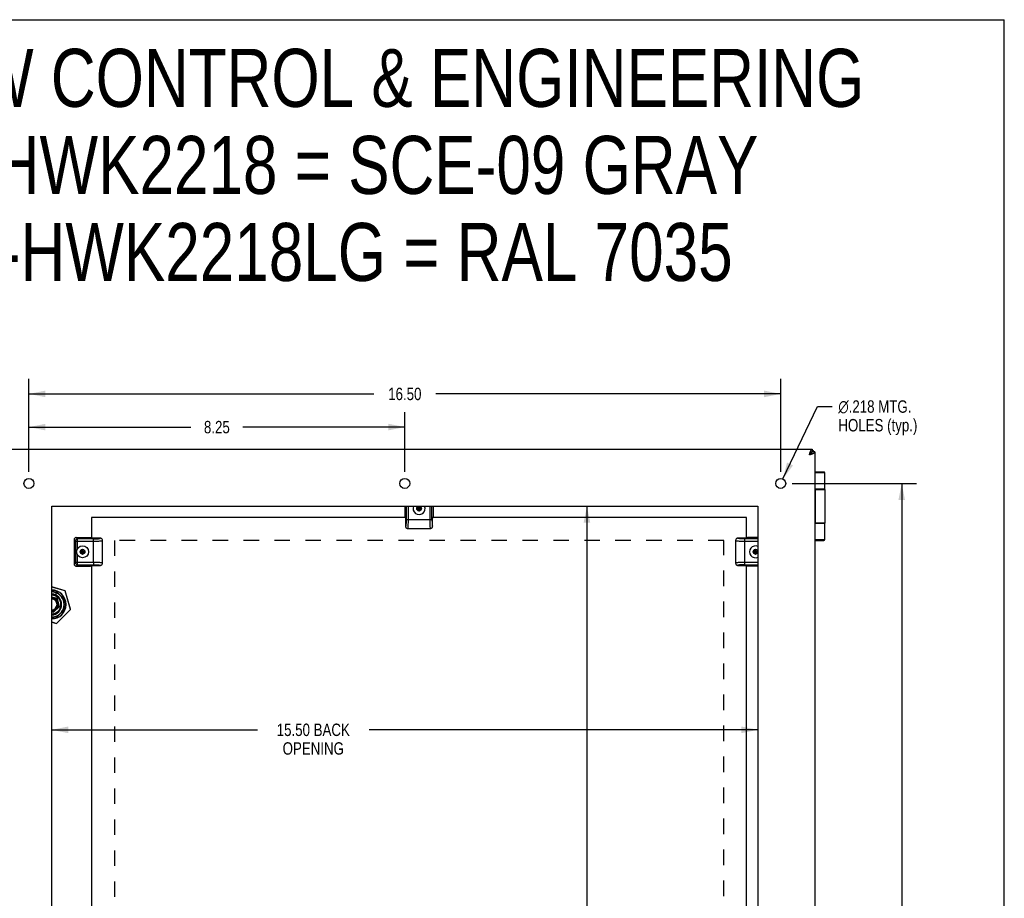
# Model space of a CAD drawing. Header units: inches. Extents: x 0 to 61.8, y 0 to 40.
# Tile 11 of 11: x 40.2 to 61.8, y 20.7 to 40. Entities that reach past the tile are written whole.
import ezdxf

# ---------------------------------------------------------------- set-up
doc = ezdxf.new("R2010")
doc.units = ezdxf.units.IN
doc.header["$LTSCALE"] = 3.4
doc.header["$MEASUREMENT"] = 0
doc.linetypes.add('HIDDEN', pattern=[0.2, 0.1, -0.1])
doc.layers.get('0').update_dxf_attribs({"linetype": 'CONTINUOUS'})
for name, color, linetype in [('02___PRT_ALL_AXES', 7, 'CONTINUOUS'), ('DEFAULT_2', 8, 'HIDDEN'), ('DIMENSIONS', 7, 'CONTINUOUS')]:
    doc.layers.add(name, color=color, linetype=linetype)
doc.styles.get("Standard").update_dxf_attribs({"font": 'txt', "width": 0.8})
doc.styles.add('TEXTSTYLE_1', font='gdt', dxfattribs={"width": 0.8})
doc.dimstyles.new('DIMSTYLE_1', dxfattribs={"dimtxt": 0.272727, "dimasz": 0.363636, "dimexe": 0.09, "dimexo": 0.07, "dimgap": 0.0375, "dimtad": 0, "dimtih": 1, "dimtoh": 1, "dimzin": 4, "dimdsep": 46, "dimtxsty": 'Standard', "dimblk": '_FILLED', "dimblk1": '_FILLED', "dimblk2": '_FILLED', "dimcen": 0.09, "dimadec": 0, "dimazin": 0, "dimtfac": 1, "dimtofl": 0, "dimtmove": 0, "dimatfit": 3, "dimldrblk": '_FILLED', "dimfxl": 0, "dimtolj": 1, "dimtzin": 4, "dimarcsym": 0})
doc.dimstyles.new('DIMSTYLE_2', dxfattribs={"dimtxt": 0.272727, "dimasz": 0.363636, "dimexe": 0.09, "dimexo": 0.07, "dimgap": 0.09, "dimtad": 0, "dimtih": 1, "dimtoh": 1, "dimdec": 3, "dimzin": 4, "dimdsep": 46, "dimtxsty": 'Standard', "dimblk": '_FILLED', "dimblk1": '_FILLED', "dimblk2": '_FILLED', "dimcen": 0.09, "dimadec": 0, "dimazin": 0, "dimtfac": 1, "dimtdec": 3, "dimtofl": 0, "dimtmove": 0, "dimatfit": 3, "dimldrblk": '_FILLED', "dimfxl": 0, "dimtolj": 1, "dimtzin": 4, "dimarcsym": 0})

# ---------------------------------------------------------------- blocks, each defined once
blk = doc.blocks.new('_FILLED')
at = {"color": 0, "linetype": 'ByBlock'}
blk.add_solid([(0, 0), (-1, 0.2), (-1, -0.2)], dxfattribs=at)
blk = doc.blocks.new('*D1')
at = {"layer": 'DIMENSIONS', "color": 2, "linetype": 'Continuous'}
for p, q in [((40.411, 30.083), (40.411, 32.119)), ((56.911, 30.083), (56.911, 32.119)), ((40.411, 31.792), (47.979, 31.792)), ((56.911, 31.792), (49.343, 31.792))]:
    blk.add_line(p, q, dxfattribs=at)
at = {"layer": 'DIMENSIONS', "color": 2, "linetype": 'Continuous', "xscale": 0.3636363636, "yscale": 0.3636363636, "zscale": 0.3636363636, "rotation": 180}
blk.add_blockref('_FILLED', (40.411, 31.792), dxfattribs=at)
at = {"layer": 'DIMENSIONS', "color": 2, "linetype": 'Continuous', "xscale": 0.3636363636, "yscale": 0.3636363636, "zscale": 0.3636363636}
blk.add_blockref('_FILLED', (56.911, 31.792), dxfattribs=at)
at = {"layer": 'DIMENSIONS', "color": 2, "linetype": 'Continuous', "insert": (48.661, 31.928), "char_height": 0.2727, "width": 1.09091, "attachment_point": 2, "line_spacing_factor": 0.9}
blk.add_mtext('16.50', dxfattribs=at)
blk = doc.blocks.new('*D2')
at = {"layer": 'DIMENSIONS', "color": 2, "linetype": 'Continuous'}
for p, q in [((56.958, 29.926), (57.721, 31.515)), ((57.721, 31.515), (58.04, 31.515))]:
    blk.add_line(p, q, dxfattribs=at)
at = {"layer": 'DIMENSIONS', "color": 2, "linetype": 'Continuous', "xscale": 0.3636363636, "yscale": 0.3636363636, "zscale": 0.3636363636, "rotation": 244.3288928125}
blk.add_blockref('_FILLED', (56.958, 29.926), dxfattribs=at)
at = {"layer": 'DIMENSIONS', "color": 2, "linetype": 'Continuous', "insert": (58.176, 31.651), "char_height": 0.27273, "width": 2.61818, "attachment_point": 1, "line_spacing_factor": 0.9, "style": 'TEXTSTYLE_1'}
blk.add_mtext('{\\Fgdt;n}\\Ftxt;.218 MTG.\\PHOLES (typ.)', dxfattribs=at)
blk = doc.blocks.new('*D3')
at = {"layer": 'DIMENSIONS', "color": 2, "linetype": 'Continuous'}
for p, q in [((57.165, 29.828), (59.894, 29.828)), ((59.567, 29.828), (59.567, 20.079)), ((59.567, 9.328), (59.567, 19.533)), ((57.274, 9.328), (59.894, 9.328))]:
    blk.add_line(p, q, dxfattribs=at)
at = {"layer": 'DIMENSIONS', "color": 2, "linetype": 'Continuous', "xscale": 0.3636363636, "yscale": 0.3636363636, "zscale": 0.3636363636}
for p, rotation in [((59.567, 29.828), 90), ((59.567, 9.328), 270)]:
    blk.add_blockref('_FILLED', p, dxfattribs=dict(at, rotation=rotation))
at = {"layer": 'DIMENSIONS', "color": 2, "linetype": 'Continuous', "insert": (59.567, 19.942), "char_height": 0.2727, "width": 1.09091, "attachment_point": 2, "line_spacing_factor": 0.9}
blk.add_mtext('20.50', dxfattribs=at)
blk = doc.blocks.new('*D5')
at = {"layer": 'DIMENSIONS', "color": 2, "linetype": 'Continuous'}
for p, q in [((39.661, 30.773), (39.661, 32.119)), ((40.411, 30.083), (40.411, 32.119)), ((39.661, 31.792), (38.791, 31.792)), ((40.411, 31.792), (41.138, 31.792))]:
    blk.add_line(p, q, dxfattribs=at)
at = {"layer": 'DIMENSIONS', "color": 2, "linetype": 'Continuous', "xscale": 0.3636363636, "yscale": 0.3636363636, "zscale": 0.3636363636}
blk.add_blockref('_FILLED', (39.661, 31.792), dxfattribs=at)
at = {"layer": 'DIMENSIONS', "color": 2, "linetype": 'Continuous', "xscale": 0.3636363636, "yscale": 0.3636363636, "zscale": 0.3636363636, "rotation": 180}
blk.add_blockref('_FILLED', (40.411, 31.792), dxfattribs=at)
at = {"layer": 'DIMENSIONS', "color": 2, "linetype": 'Continuous', "insert": (38.654, 31.928), "char_height": 0.2727, "width": 0.87273, "attachment_point": 3, "line_spacing_factor": 0.9}
blk.add_mtext('.75\\Ptyp.', dxfattribs=at)
blk = doc.blocks.new('*D10')
at = {"layer": 'DIMENSIONS', "color": 2, "linetype": 'Continuous'}
for p, q in [((40.411, 30.083), (40.411, 31.391)), ((48.661, 30.083), (48.661, 31.391)), ((40.411, 31.064), (43.963, 31.064)), ((48.661, 31.064), (45.109, 31.064))]:
    blk.add_line(p, q, dxfattribs=at)
at = {"layer": 'DIMENSIONS', "color": 2, "linetype": 'Continuous', "xscale": 0.3636363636, "yscale": 0.3636363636, "zscale": 0.3636363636, "rotation": 180}
blk.add_blockref('_FILLED', (40.411, 31.064), dxfattribs=at)
at = {"layer": 'DIMENSIONS', "color": 2, "linetype": 'Continuous', "xscale": 0.3636363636, "yscale": 0.3636363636, "zscale": 0.3636363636}
blk.add_blockref('_FILLED', (48.661, 31.064), dxfattribs=at)
at = {"layer": 'DIMENSIONS', "color": 2, "linetype": 'Continuous', "insert": (44.536, 31.2), "char_height": 0.2727, "width": 0.87273, "attachment_point": 2, "line_spacing_factor": 0.9}
blk.add_mtext('8.25', dxfattribs=at)
blk = doc.blocks.new('*D12')
at = {"layer": 'DIMENSIONS', "color": 2, "linetype": 'Continuous'}
for p, q in [((39.661, 24.423), (38.929, 24.423)), ((40.911, 24.423), (41.638, 24.423))]:
    blk.add_line(p, q, dxfattribs=at)
at = {"layer": 'DIMENSIONS', "color": 2, "linetype": 'Continuous', "xscale": 0.3636363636, "yscale": 0.3636363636, "zscale": 0.3636363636}
blk.add_blockref('_FILLED', (39.661, 24.423), dxfattribs=at)
at = {"layer": 'DIMENSIONS', "color": 2, "linetype": 'Continuous', "xscale": 0.3636363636, "yscale": 0.3636363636, "zscale": 0.3636363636, "rotation": 180}
blk.add_blockref('_FILLED', (40.911, 24.423), dxfattribs=at)
at = {"layer": 'DIMENSIONS', "color": 2, "linetype": 'Continuous', "insert": (38.792, 24.56), "char_height": 0.2727, "width": 0.87273, "attachment_point": 3, "line_spacing_factor": 0.9}
blk.add_mtext('1.25\\Ptyp.', dxfattribs=at)
blk = doc.blocks.new('*D13')
at = {"layer": 'DIMENSIONS', "color": 2, "linetype": 'Continuous'}
for p, q in [((40.911, 24.423), (45.424, 24.423)), ((56.411, 24.423), (47.879, 24.423))]:
    blk.add_line(p, q, dxfattribs=at)
at = {"layer": 'DIMENSIONS', "color": 2, "linetype": 'Continuous', "xscale": 0.3636363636, "yscale": 0.3636363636, "zscale": 0.3636363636, "rotation": 180}
blk.add_blockref('_FILLED', (40.911, 24.423), dxfattribs=at)
at = {"layer": 'DIMENSIONS', "color": 2, "linetype": 'Continuous', "xscale": 0.3636363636, "yscale": 0.3636363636, "zscale": 0.3636363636}
blk.add_blockref('_FILLED', (56.411, 24.423), dxfattribs=at)
at = {"layer": 'DIMENSIONS', "color": 2, "linetype": 'Continuous', "insert": (46.652, 24.56), "char_height": 0.2727, "width": 2.18182, "attachment_point": 2, "line_spacing_factor": 0.9}
blk.add_mtext('15.50 BACK\\POPENING', dxfattribs=at)
blk = doc.blocks.new('*D14')
at = {"layer": 'DIMENSIONS', "color": 2, "linetype": 'Continuous'}
for p, q in [((52.658, 29.328), (52.658, 19.851)), ((52.658, 9.828), (52.658, 18.487))]:
    blk.add_line(p, q, dxfattribs=at)
at = {"layer": 'DIMENSIONS', "color": 2, "linetype": 'Continuous', "xscale": 0.3636363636, "yscale": 0.3636363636, "zscale": 0.3636363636}
for p, rotation in [((52.658, 29.328), 90), ((52.658, 9.828), 270)]:
    blk.add_blockref('_FILLED', p, dxfattribs=dict(at, rotation=rotation))
at = {"layer": 'DIMENSIONS', "color": 2, "linetype": 'Continuous', "insert": (52.658, 19.714), "char_height": 0.2727, "width": 1.52727, "attachment_point": 2, "line_spacing_factor": 0.9}
blk.add_mtext('19.50\\PBACK\\POPENING', dxfattribs=at)

msp = doc.modelspace()

# ---------------------------------------------------------------- linework, layer by layer
at = {"color": 7, "linetype": 'Continuous'}
for p, q in [((0, 40), (61.8182, 40)), ((61.8182, 0), (61.8182, 40)), ((57.5794, 30.4967), (57.5408, 30.4581)), ((57.5675, 30.4967), (57.5794, 30.4967)), ((57.5794, 30.4967), (57.5794, 30.4848)), ((57.6008, 30.5781), (57.6008, 30.5181)), ((57.6608, 30.5181), (57.6008, 30.5181)), ((57.6307, 30.5181), (57.6307, 30.5481)), ((57.8605, 30.0781), (57.6608, 30.0781)), ((57.8805, 30.0581), (57.6608, 30.0581)), ((57.8805, 29.7031), (57.6608, 29.7031)), ((57.6608, 29.6981), (57.8805, 29.6981)), ((57.6652, 28.9581), (57.6652, 29.6981)), ((48.6608, 29.3281), (48.6608, 29.1303)), ((48.6896, 29.3281), (48.6896, 29.0341)), ((48.7394, 29.0381), (48.7394, 29.3281)), ((48.9733, 29.324), (48.9313, 29.2998)), ((48.9313, 29.2514), (49.0152, 29.2998)), ((48.9313, 29.2998), (48.9313, 29.2514)), ((48.9313, 29.2998), (49.0152, 29.2514)), ((48.9313, 29.2514), (48.9733, 29.2272)), ((48.9733, 29.3213), (48.9337, 29.2984)), ((48.9337, 29.2984), (48.9337, 29.2528)), ((48.9337, 29.2528), (48.9733, 29.2299)), ((48.9733, 29.2272), (48.9733, 29.324)), ((49.0152, 29.2998), (48.9733, 29.324)), ((49.0128, 29.2984), (48.9733, 29.3213)), ((48.9733, 29.2299), (49.0128, 29.2528)), ((48.9733, 29.2272), (49.0152, 29.2514)), ((49.0128, 29.2528), (49.0128, 29.2984)), ((49.0152, 29.2514), (49.0152, 29.2998)), ((49.2071, 29.3281), (49.2071, 29.0381)), ((49.2569, 29.0381), (49.2569, 29.3281)), ((49.2858, 29.3281), (49.2858, 29.1303)), ((48.6748, 29.0741), (48.6748, 28.8894)), ((48.6877, 28.9614), (48.6875, 28.9571)), ((48.688, 28.966), (48.6877, 28.9614)), ((48.688, 28.966), (48.688, 28.966)), ((48.6885, 28.9795), (48.6884, 28.9762)), ((48.6887, 28.9842), (48.6885, 28.9795)), ((48.6888, 28.9885), (48.6887, 28.9842)), ((48.689, 28.9937), (48.6888, 28.9885)), ((48.6891, 28.9976), (48.689, 28.9937)), ((48.6892, 29.0018), (48.6891, 28.9976)), ((48.6893, 29.0065), (48.6892, 29.0018)), ((48.6894, 29.0154), (48.6893, 29.0101)), ((48.6893, 29.0101), (48.6893, 29.0065)), ((48.6895, 29.0204), (48.6894, 29.0154)), ((48.6896, 29.0298), (48.6895, 29.0252)), ((48.6895, 29.0252), (48.6895, 29.0204)), ((48.6896, 29.0381), (49.2569, 29.0381)), ((48.6896, 29.0341), (48.6896, 29.0298)), ((49.2718, 28.8894), (49.2718, 29.0741)), ((49.2758, 29.0781), (49.2821, 29.0844)), ((57.8805, 28.9581), (57.6608, 28.9581)), ((48.6855, 28.9297), (48.6852, 28.9266)), ((48.6857, 28.9319), (48.6855, 28.9297)), ((48.6859, 28.9342), (48.6857, 28.9319)), ((48.6862, 28.9377), (48.6859, 28.9342)), ((48.6868, 28.9463), (48.6866, 28.9425)), ((48.6871, 28.9502), (48.6868, 28.9463)), ((48.6873, 28.9537), (48.6871, 28.9502)), ((48.6875, 28.9571), (48.6873, 28.9537)), ((48.7263, 28.8381), (49.2203, 28.8381)), ((48.7263, 28.8381), (48.7263, 28.8381)), ((49.2202, 28.8381), (49.2202, 28.8381)), ((57.6608, 28.9531), (57.8805, 28.9531)), ((41.4008, 28.5908), (41.4008, 28.0654)), ((41.4296, 28.562), (41.4008, 28.5908)), ((41.4296, 28.562), (41.4296, 28.0942)), ((41.4296, 28.562), (41.8258, 28.562)), ((41.4506, 28.6406), (41.4794, 28.6118)), ((41.4506, 28.6406), (41.7336, 28.6406)), ((41.4794, 28.4009), (41.4794, 28.6118)), ((41.8258, 28.6118), (41.4794, 28.6118)), ((41.7858, 28.6306), (41.7794, 28.6369)), ((41.9745, 28.6266), (41.7898, 28.6266)), ((41.8258, 28.0942), (41.8258, 28.6118)), ((42.0258, 28.0811), (42.0258, 28.5751)), ((42.0258, 28.575), (42.0258, 28.5751)), ((55.9208, 28.5751), (55.9208, 28.0811)), ((55.9208, 28.5751), (55.9208, 28.5751)), ((56.1568, 28.6266), (55.972, 28.6266)), ((56.0113, 28.6159), (56.0092, 28.6161)), ((56.0135, 28.6157), (56.0113, 28.6159)), ((56.0216, 28.6151), (56.018, 28.6153)), ((56.0252, 28.6148), (56.0216, 28.6151)), ((56.0289, 28.6145), (56.0252, 28.6148)), ((56.0329, 28.6143), (56.0289, 28.6145)), ((56.0364, 28.6141), (56.0329, 28.6143)), ((56.0397, 28.6139), (56.0364, 28.6141)), ((56.044, 28.6136), (56.0397, 28.6139)), ((56.0486, 28.6134), (56.044, 28.6136)), ((56.0488, 28.6134), (56.0488, 28.6134)), ((56.0488, 28.6134), (56.0488, 28.6134)), ((56.0622, 28.6128), (56.0589, 28.613)), ((56.0668, 28.6127), (56.0622, 28.6128)), ((56.0712, 28.6125), (56.0668, 28.6127)), ((56.0763, 28.6124), (56.0712, 28.6125)), ((56.0802, 28.6123), (56.0763, 28.6124)), ((56.0845, 28.6122), (56.0802, 28.6123)), ((56.0891, 28.6121), (56.0845, 28.6122)), ((56.0927, 28.612), (56.0891, 28.6121)), ((56.098, 28.6119), (56.0927, 28.612)), ((56.1031, 28.6119), (56.098, 28.6119)), ((56.1079, 28.6118), (56.1031, 28.6119)), ((56.1124, 28.6118), (56.1079, 28.6118)), ((56.1167, 28.6118), (56.1124, 28.6118)), ((56.4108, 28.6118), (56.1167, 28.6118)), ((56.1208, 28.5958), (56.1208, 28.6118)), ((56.1208, 28.562), (56.1208, 28.5958)), ((56.1208, 28.0444), (56.1208, 28.562)), ((56.1208, 28.562), (56.4108, 28.562)), ((56.4108, 28.6406), (56.2129, 28.6406)), ((57.6608, 28.5981), (57.8805, 28.5981)), ((57.6608, 28.5781), (57.8605, 28.5781)), ((41.5883, 28.3765), (41.5463, 28.3523)), ((41.5463, 28.3039), (41.6302, 28.3523)), ((41.5463, 28.3523), (41.5463, 28.3039)), ((41.5463, 28.3523), (41.6302, 28.3039)), ((41.5883, 28.3738), (41.5487, 28.3509)), ((41.5487, 28.3509), (41.5487, 28.3053)), ((41.5883, 28.2797), (41.5883, 28.3765)), ((41.6302, 28.3523), (41.5883, 28.3765)), ((41.6278, 28.3509), (41.5883, 28.3738)), ((41.6278, 28.3053), (41.6278, 28.3509)), ((41.6302, 28.3039), (41.6302, 28.3523)), ((56.3583, 28.3765), (56.3163, 28.3523)), ((56.3163, 28.3039), (56.4002, 28.3523)), ((56.3163, 28.3523), (56.3163, 28.3039)), ((56.3163, 28.3523), (56.4002, 28.3039)), ((56.3583, 28.3738), (56.3187, 28.3509)), ((56.3187, 28.3509), (56.3187, 28.3053)), ((56.3583, 28.2797), (56.3583, 28.3765)), ((56.4002, 28.3523), (56.3583, 28.3765)), ((56.3978, 28.3509), (56.3583, 28.3738)), ((56.3978, 28.3053), (56.3978, 28.3509)), ((56.4002, 28.3039), (56.4002, 28.3523)), ((41.4008, 28.0654), (41.4296, 28.0942)), ((41.8258, 28.0942), (41.4296, 28.0942)), ((41.4794, 28.0444), (41.4794, 28.2553)), ((41.5463, 28.3039), (41.5883, 28.2797)), ((41.5487, 28.3053), (41.5883, 28.2824)), ((41.5883, 28.2824), (41.6278, 28.3053)), ((41.5883, 28.2797), (41.6302, 28.3039)), ((41.8258, 28.0942), (41.8258, 28.0604)), ((56.4108, 28.0942), (56.1208, 28.0942)), ((56.3163, 28.3039), (56.3583, 28.2797)), ((56.3187, 28.3053), (56.3583, 28.2824)), ((56.3583, 28.2824), (56.3978, 28.3053)), ((56.3583, 28.2797), (56.4002, 28.3039)), ((41.4794, 28.0444), (41.4506, 28.0156)), ((41.4506, 28.0156), (41.7336, 28.0156)), ((41.4794, 28.0444), (41.8298, 28.0444)), ((41.7898, 28.0296), (41.9745, 28.0296)), ((41.8258, 28.0604), (41.8258, 28.0444)), ((41.8298, 28.0444), (41.8341, 28.0444)), ((41.8341, 28.0444), (41.8387, 28.0444)), ((41.8387, 28.0444), (41.8435, 28.0443)), ((41.8435, 28.0443), (41.8485, 28.0443)), ((41.8485, 28.0443), (41.8538, 28.0442)), ((41.8538, 28.0442), (41.8574, 28.0441)), ((41.8574, 28.0441), (41.862, 28.044)), ((41.862, 28.044), (41.8663, 28.0439)), ((41.8663, 28.0439), (41.8702, 28.0438)), ((41.8702, 28.0438), (41.8753, 28.0437)), ((41.8753, 28.0437), (41.8797, 28.0435)), ((41.8797, 28.0435), (41.8843, 28.0434)), ((41.8843, 28.0434), (41.8876, 28.0433)), ((41.8979, 28.0428), (41.8979, 28.0428)), ((41.8979, 28.0428), (41.9025, 28.0426)), ((41.9025, 28.0426), (41.9068, 28.0423)), ((41.9068, 28.0423), (41.9101, 28.0421)), ((41.9101, 28.0421), (41.9136, 28.0419)), ((41.9136, 28.0419), (41.9176, 28.0417)), ((41.9176, 28.0417), (41.9213, 28.0414)), ((41.9213, 28.0414), (41.9249, 28.0411)), ((41.9249, 28.0411), (41.9285, 28.0409)), ((41.9285, 28.0409), (41.9319, 28.0406)), ((41.9319, 28.0406), (41.9341, 28.0404)), ((42.0258, 28.0811), (42.0258, 28.0811)), ((55.9208, 28.0812), (55.9208, 28.0811)), ((55.972, 28.0296), (56.1568, 28.0296)), ((56.1208, 28.0444), (56.4108, 28.0444)), ((56.1608, 28.0256), (56.1671, 28.0193)), ((56.4108, 28.0156), (56.2129, 28.0156)), ((41.2071, 27.4733), (40.9108, 27.5586)), ((41.2063, 27.4707), (40.9108, 27.5557)), ((41.2085, 27.2693), (41.0049, 27.4729)), ((41.0093, 27.4576), (41.1932, 27.2737)), ((41.2063, 27.4707), (41.2071, 27.4733)), ((41.2063, 27.4707), (41.2089, 27.4715)), ((41.3227, 27.0662), (41.2063, 27.4707)), ((41.3253, 27.067), (41.2089, 27.4715)), ((41.04, 27.3044), (40.9108, 27.334)), ((41.0316, 27.296), (40.9108, 27.3237)), ((41.0093, 27.3785), (41.0093, 27.428)), ((41.0316, 27.296), (41.04, 27.3044)), ((41.0692, 27.1321), (41.0316, 27.296)), ((41.0802, 27.1289), (41.04, 27.3044)), ((40.9108, 27.0215), (40.9497, 27.0126)), ((40.9497, 27.0126), (40.9902, 27.0531)), ((40.9497, 27.0126), (40.9529, 27.0016)), ((40.9529, 27.0016), (41.0802, 27.1289)), ((40.9902, 27.0531), (40.988, 27.0564)), ((41.0049, 26.8734), (41.2085, 27.0769)), ((41.1932, 27.0725), (41.0093, 26.8886)), ((41.0156, 26.7592), (41.3227, 27.0662)), ((41.0175, 26.7572), (41.3246, 27.0643)), ((41.0287, 27.0916), (41.0254, 27.0938)), ((41.0287, 27.0916), (41.0692, 27.1321)), ((41.0692, 27.1321), (41.0802, 27.1289)), ((41.1287, 27.1733), (41.1287, 27.1729)), ((41.3227, 27.0662), (41.3253, 27.067)), ((41.3227, 27.0662), (41.3246, 27.0643)), ((40.9108, 27.0113), (40.9529, 27.0016)), ((40.9108, 26.7893), (41.0156, 26.7592)), ((40.9108, 26.7865), (41.0148, 26.7565)), ((41.0156, 26.7592), (41.0148, 26.7565)), ((41.0156, 26.7592), (41.0175, 26.7572))]:
    msp.add_line(p, q, dxfattribs=at)
at = {"color": 3, "linetype": 'Continuous'}
for p, q in [((39.7208, 30.5781), (57.6008, 30.5781)), ((57.6008, 30.5481), (57.6307, 30.5481)), ((57.6608, 30.5181), (57.6608, 8.6381)), ((41.7858, 29.0781), (41.7858, 28.6266)), ((48.6748, 29.0781), (41.7858, 29.0781)), ((56.1608, 29.0781), (49.2718, 29.0781)), ((56.1608, 28.6266), (56.1608, 29.0781)), ((41.7858, 28.0296), (41.7858, 19.8766)), ((56.1608, 19.8766), (56.1608, 28.0296))]:
    msp.add_line(p, q, dxfattribs=at)
for points in [[(57.5408, 30.4581), (57.5433, 30.4659), (57.5458, 30.4737), (57.5483, 30.4815), (57.5508, 30.4891), (57.5533, 30.4967), (57.5558, 30.5041), (57.5583, 30.5112), (57.5608, 30.5181), (57.5633, 30.5247), (57.5658, 30.5311), (57.5683, 30.5372), (57.5708, 30.543), (57.5733, 30.5483), (57.5758, 30.5533), (57.5783, 30.5579), (57.5808, 30.562), (57.5833, 30.5657), (57.5858, 30.5689), (57.5883, 30.5717), (57.5908, 30.574), (57.5933, 30.5758), (57.5958, 30.5771), (57.5983, 30.5779), (57.6008, 30.5781)], [(57.5408, 30.4581), (57.5486, 30.4606), (57.5564, 30.4631), (57.5642, 30.4656), (57.5718, 30.4681), (57.5794, 30.4706), (57.5868, 30.4731), (57.5939, 30.4756), (57.6008, 30.4781), (57.6074, 30.4806), (57.6138, 30.4831), (57.6199, 30.4856), (57.6256, 30.4881), (57.631, 30.4906), (57.636, 30.4931), (57.6406, 30.4956), (57.6447, 30.4981), (57.6484, 30.5006), (57.6516, 30.5031), (57.6544, 30.5056), (57.6567, 30.5081), (57.6585, 30.5106), (57.6598, 30.5131), (57.6605, 30.5156), (57.6608, 30.5181)]]:
    msp.add_lwpolyline(points, dxfattribs=at)
at = {"color": 7, "linetype": 'Continuous'}
for points in [[(57.5408, 30.4581), (57.5455, 30.4611), (57.5502, 30.4641), (57.5548, 30.4671), (57.5593, 30.4701), (57.5638, 30.4731), (57.568, 30.4761), (57.5721, 30.4791), (57.576, 30.4821), (57.5797, 30.4851), (57.5832, 30.4881), (57.5864, 30.4911), (57.5893, 30.4941), (57.5919, 30.4971), (57.5942, 30.5001), (57.5962, 30.5031), (57.5978, 30.5061), (57.5991, 30.5091), (57.6001, 30.5121), (57.6006, 30.5151), (57.6008, 30.5181)], [(57.5408, 30.4581), (57.5438, 30.4628), (57.5468, 30.4675), (57.5498, 30.4721), (57.5528, 30.4766), (57.5558, 30.4811), (57.5588, 30.4854), (57.5618, 30.4894), (57.5648, 30.4933), (57.5678, 30.4971), (57.5708, 30.5005), (57.5738, 30.5037), (57.5768, 30.5067), (57.5798, 30.5093), (57.5828, 30.5116), (57.5858, 30.5135), (57.5888, 30.5152), (57.5918, 30.5164), (57.5948, 30.5174), (57.5978, 30.5179), (57.6008, 30.5181)], [(57.6008, 30.5181), (57.6006, 30.5163), (57.6002, 30.5145), (57.5994, 30.5127), (57.5983, 30.511), (57.5969, 30.5092), (57.5952, 30.5074), (57.5932, 30.5056), (57.5909, 30.5038), (57.5884, 30.502), (57.5856, 30.5002), (57.5826, 30.4985), (57.5794, 30.4967)], [(57.6008, 30.5181), (57.599, 30.5179), (57.5972, 30.5175), (57.5954, 30.5167), (57.5936, 30.5156), (57.5919, 30.5142), (57.5901, 30.5125), (57.5883, 30.5105), (57.5865, 30.5082), (57.5847, 30.5057), (57.5829, 30.5029), (57.5811, 30.4999), (57.5794, 30.4967)], [(48.6884, 28.9762), (48.688, 28.9678), (48.688, 28.966)], [(48.7355, 28.8967), (48.7367, 28.9162), (48.7376, 28.9376), (48.7383, 28.9604), (48.7389, 28.9846), (48.7392, 29.0108), (48.7393, 29.0381)], [(49.2071, 29.0381), (49.2072, 29.012), (49.2076, 28.9863), (49.2081, 28.9615), (49.2089, 28.938), (49.2098, 28.9163), (49.211, 28.8967)], [(49.2569, 29.0381), (49.2573, 29.0054), (49.2581, 28.9758), (49.2595, 28.9487), (49.2614, 28.9255), (49.2636, 28.9074), (49.2662, 28.8948), (49.2689, 28.8889), (49.2718, 28.8894)], [(49.2847, 29.0992), (49.2843, 29.0952), (49.2839, 29.0918), (49.2835, 29.089), (49.2831, 29.0868), (49.2826, 29.0853), (49.2821, 29.0844)], [(49.2858, 29.1303), (49.2857, 29.1245), (49.2856, 29.119), (49.2855, 29.1136), (49.2853, 29.1084), (49.285, 29.1036), (49.2847, 29.0992)], [(48.6748, 28.8894), (48.6754, 28.8815), (48.6772, 28.8739), (48.6803, 28.8665), (48.6844, 28.8596), (48.6866, 28.8568)], [(48.6759, 28.8883), (48.6759, 28.8883), (48.6758, 28.8883), (48.6758, 28.8883), (48.6758, 28.8883), (48.6757, 28.8884), (48.6754, 28.8885), (48.6751, 28.8889), (48.6748, 28.8894)], [(48.6774, 28.8885), (48.6773, 28.8884), (48.6772, 28.8884), (48.6772, 28.8883), (48.6771, 28.8883), (48.677, 28.8883), (48.677, 28.8882), (48.6769, 28.8882), (48.6768, 28.8882), (48.6768, 28.8881), (48.6767, 28.8881), (48.6766, 28.8881), (48.6765, 28.8881), (48.6765, 28.8881), (48.6764, 28.8881), (48.6763, 28.8881), (48.6762, 28.8881), (48.6761, 28.8881), (48.6761, 28.8882), (48.676, 28.8882), (48.6759, 28.8882), (48.6759, 28.8882), (48.6759, 28.8882), (48.6759, 28.8883)], [(48.6801, 28.8941), (48.6799, 28.8933), (48.6797, 28.8929), (48.6796, 28.8925), (48.6795, 28.8921), (48.6793, 28.8918), (48.6792, 28.8914), (48.6791, 28.8911), (48.6789, 28.8908), (48.6788, 28.8905), (48.6786, 28.8902), (48.6785, 28.89), (48.6784, 28.8897), (48.6782, 28.8895), (48.6781, 28.8893), (48.678, 28.8891), (48.6778, 28.8889), (48.6777, 28.8888), (48.6775, 28.8886), (48.6775, 28.8886), (48.6774, 28.8885)], [(48.6852, 28.9266), (48.6849, 28.9237), (48.6847, 28.9218), (48.6845, 28.92), (48.6843, 28.9182), (48.6841, 28.9165), (48.6839, 28.9147), (48.6837, 28.913), (48.6835, 28.9113), (48.6832, 28.9097), (48.683, 28.9081), (48.6827, 28.9065), (48.6825, 28.905), (48.6822, 28.9035), (48.682, 28.9021), (48.6817, 28.9007), (48.6814, 28.8993), (48.6812, 28.8981), (48.6809, 28.8968), (48.6805, 28.8956), (48.6803, 28.8946), (48.6801, 28.8941)], [(48.6866, 28.9425), (48.6863, 28.9389), (48.6862, 28.9377)], [(48.6866, 28.8568), (48.6892, 28.8539), (48.6995, 28.8457), (48.7123, 28.8401), (48.7262, 28.8381)], [(48.7263, 28.8381), (48.7271, 28.8385), (48.7289, 28.8421), (48.7307, 28.8499), (48.7324, 28.8619), (48.734, 28.8775), (48.7355, 28.8967)], [(49.211, 28.8967), (49.2124, 28.8781), (49.214, 28.8625), (49.2157, 28.8505), (49.2175, 28.8424), (49.2194, 28.8385), (49.2202, 28.8381)], [(49.2202, 28.8381), (49.2343, 28.8402), (49.2471, 28.8458), (49.2574, 28.8541), (49.2601, 28.8572)], [(49.2601, 28.8572), (49.262, 28.8595), (49.2662, 28.8664), (49.2692, 28.8738), (49.2711, 28.8814), (49.2718, 28.8894)], [(41.4154, 28.626), (41.411, 28.6211), (41.4074, 28.6157), (41.4045, 28.6099), (41.4025, 28.6037), (41.4012, 28.5974), (41.4008, 28.5908)], [(41.4506, 28.6406), (41.444, 28.6402), (41.4376, 28.6389), (41.4315, 28.6368), (41.4256, 28.6339), (41.4203, 28.6303), (41.4154, 28.626)], [(41.4443, 28.5971), (41.44, 28.5922), (41.4364, 28.5868), (41.4335, 28.581), (41.4314, 28.5748), (41.43, 28.5685), (41.4296, 28.562)], [(41.4794, 28.6118), (41.4729, 28.6113), (41.4666, 28.61), (41.4604, 28.6079), (41.4546, 28.605), (41.4492, 28.6014), (41.4443, 28.5971)], [(41.7336, 28.6406), (41.7393, 28.6406), (41.7449, 28.6405), (41.7503, 28.6403), (41.7554, 28.6401), (41.7602, 28.6399), (41.7647, 28.6395)], [(41.7647, 28.6395), (41.7686, 28.6392), (41.772, 28.6388), (41.7749, 28.6384), (41.7771, 28.6379), (41.7786, 28.6374), (41.7794, 28.6369)], [(41.8258, 28.6118), (41.8584, 28.6121), (41.8881, 28.613), (41.9152, 28.6144), (41.9384, 28.6162), (41.9565, 28.6185), (41.969, 28.621), (41.9749, 28.6237), (41.9745, 28.6266)], [(41.8258, 28.562), (41.8519, 28.5621), (41.8776, 28.5624), (41.9024, 28.563), (41.9259, 28.5637), (41.9476, 28.5647), (41.9672, 28.5658)], [(41.9672, 28.5658), (41.9858, 28.5673), (42.0013, 28.5688), (42.0134, 28.5706), (42.0214, 28.5724), (42.0253, 28.5742), (42.0258, 28.575)], [(42.0067, 28.615), (42.0043, 28.6168), (41.9975, 28.621), (41.99, 28.6241), (41.9824, 28.6259), (41.9745, 28.6266)], [(42.0257, 28.575), (42.0237, 28.5892), (42.018, 28.602), (42.0097, 28.6123), (42.0067, 28.615)], [(55.9395, 28.6148), (55.9366, 28.6122), (55.9283, 28.6019), (55.9228, 28.5891), (55.9208, 28.5751)], [(55.9208, 28.5751), (55.9211, 28.5743), (55.9248, 28.5725), (55.9326, 28.5707), (55.9445, 28.5689), (55.9602, 28.5673), (55.9793, 28.5658)], [(55.972, 28.6266), (55.9641, 28.626), (55.9565, 28.6241), (55.9491, 28.6211), (55.9423, 28.6169), (55.9395, 28.6147)], [(55.9711, 28.624), (55.9711, 28.6241), (55.971, 28.6241), (55.971, 28.6242), (55.9709, 28.6242), (55.9709, 28.6243), (55.9709, 28.6244), (55.9708, 28.6245), (55.9708, 28.6245), (55.9708, 28.6246), (55.9708, 28.6247), (55.9708, 28.6247), (55.9708, 28.6248), (55.9708, 28.6249), (55.9708, 28.625), (55.9708, 28.6251), (55.9708, 28.6251), (55.9708, 28.6252), (55.9708, 28.6253), (55.9709, 28.6254), (55.9709, 28.6254), (55.9709, 28.6255), (55.9709, 28.6255), (55.9709, 28.6255)], [(55.9709, 28.6255), (55.9709, 28.6255), (55.9709, 28.6255), (55.9709, 28.6255), (55.9709, 28.6256), (55.971, 28.6257), (55.9712, 28.6259), (55.9715, 28.6262), (55.972, 28.6266)], [(55.9767, 28.6212), (55.9759, 28.6215), (55.9755, 28.6216), (55.9751, 28.6218), (55.9748, 28.6219), (55.9744, 28.622), (55.9741, 28.6222), (55.9737, 28.6223), (55.9734, 28.6224), (55.9731, 28.6226), (55.9729, 28.6227), (55.9726, 28.6229), (55.9724, 28.623), (55.9721, 28.6231), (55.9719, 28.6233), (55.9717, 28.6234), (55.9716, 28.6235), (55.9714, 28.6237), (55.9713, 28.6238), (55.9712, 28.6239), (55.9711, 28.624)], [(56.0092, 28.6161), (56.0063, 28.6164), (56.0044, 28.6166), (56.0026, 28.6168), (56.0009, 28.617), (55.9991, 28.6172), (55.9974, 28.6174), (55.9957, 28.6177), (55.994, 28.6179), (55.9924, 28.6181), (55.9907, 28.6184), (55.9892, 28.6186), (55.9876, 28.6189), (55.9862, 28.6191), (55.9847, 28.6194), (55.9833, 28.6197), (55.982, 28.6199), (55.9807, 28.6202), (55.9795, 28.6205), (55.9783, 28.6208), (55.9773, 28.6211), (55.9767, 28.6212)], [(55.9793, 28.5658), (55.9988, 28.5647), (56.0203, 28.5638), (56.043, 28.563), (56.0673, 28.5625), (56.0934, 28.5621), (56.1208, 28.562)], [(56.018, 28.6153), (56.0146, 28.6156), (56.0135, 28.6157)], [(56.0488, 28.6134), (56.0487, 28.6134), (56.0486, 28.6134)], [(56.0589, 28.613), (56.0505, 28.6133), (56.0488, 28.6134)], [(41.4296, 28.0942), (41.43, 28.0878), (41.4314, 28.0814), (41.4335, 28.0753), (41.4364, 28.0694), (41.44, 28.064), (41.4443, 28.0591)], [(41.9672, 28.0904), (41.9477, 28.0915), (41.9263, 28.0925), (41.9035, 28.0932), (41.8792, 28.0937), (41.8531, 28.0941), (41.8258, 28.0942)], [(56.1208, 28.0942), (56.0946, 28.0941), (56.069, 28.0938), (56.0441, 28.0932), (56.0206, 28.0925), (55.9989, 28.0915), (55.9793, 28.0904)], [(41.4008, 28.0654), (41.4012, 28.0588), (41.4025, 28.0525), (41.4045, 28.0463), (41.4074, 28.0405), (41.411, 28.0351), (41.4154, 28.0302)], [(41.4154, 28.0302), (41.4203, 28.0259), (41.4256, 28.0223), (41.4315, 28.0194), (41.4376, 28.0173), (41.444, 28.016), (41.4506, 28.0156)], [(41.4443, 28.0591), (41.4492, 28.0548), (41.4546, 28.0512), (41.4604, 28.0483), (41.4666, 28.0462), (41.4729, 28.0449), (41.4794, 28.0444)], [(41.8876, 28.0433), (41.8961, 28.0429), (41.8979, 28.0428)], [(41.9341, 28.0404), (41.9373, 28.0401), (41.9385, 28.04)], [(41.9385, 28.04), (41.9421, 28.0396), (41.9439, 28.0394), (41.9456, 28.0392), (41.9474, 28.039), (41.9491, 28.0388), (41.9508, 28.0385), (41.9525, 28.0383), (41.9542, 28.0381), (41.9558, 28.0378), (41.9573, 28.0376), (41.9589, 28.0373), (41.9604, 28.0371), (41.9618, 28.0368), (41.9632, 28.0366), (41.9645, 28.0363), (41.9658, 28.036), (41.967, 28.0357), (41.9682, 28.0354), (41.9692, 28.0351), (41.9698, 28.035)], [(42.0258, 28.0811), (42.0254, 28.0819), (42.0217, 28.0837), (42.0139, 28.0855), (42.002, 28.0873), (41.9863, 28.0889), (41.9672, 28.0904)], [(41.9698, 28.035), (41.9706, 28.0347), (41.971, 28.0346), (41.9714, 28.0344), (41.9717, 28.0343), (41.9721, 28.0342), (41.9724, 28.034), (41.9728, 28.0339), (41.9731, 28.0338), (41.9734, 28.0336), (41.9736, 28.0335), (41.9739, 28.0334), (41.9741, 28.0332), (41.9744, 28.0331), (41.9746, 28.0329), (41.9748, 28.0328), (41.9749, 28.0327), (41.9751, 28.0325), (41.9752, 28.0324), (41.9753, 28.0323), (41.9753, 28.0323), (41.9754, 28.0322), (41.9754, 28.0322), (41.9755, 28.0321), (41.9755, 28.032), (41.9756, 28.032), (41.9756, 28.0319), (41.9756, 28.0318), (41.9757, 28.0318), (41.9757, 28.0317), (41.9757, 28.0316), (41.9757, 28.0315), (41.9757, 28.0315), (41.9758, 28.0314), (41.9758, 28.0313), (41.9758, 28.0312), (41.9757, 28.0312), (41.9757, 28.0311), (41.9757, 28.031), (41.9757, 28.0309), (41.9757, 28.0308), (41.9756, 28.0308), (41.9756, 28.0307), (41.9756, 28.0307), (41.9756, 28.0307)], [(41.9745, 28.0296), (41.9824, 28.0303), (41.99, 28.0321), (41.9974, 28.0351), (42.0043, 28.0393), (42.0071, 28.0415)], [(41.9756, 28.0307), (41.9756, 28.0307), (41.9756, 28.0307), (41.9756, 28.0307), (41.9756, 28.0306), (41.9755, 28.0305), (41.9753, 28.0303), (41.975, 28.03), (41.9745, 28.0296)], [(42.0071, 28.0415), (42.01, 28.0441), (42.0182, 28.0543), (42.0238, 28.0671), (42.0257, 28.0811)], [(55.9793, 28.0904), (55.9607, 28.089), (55.9452, 28.0874), (55.9331, 28.0856), (55.9251, 28.0838), (55.9212, 28.082), (55.9208, 28.0812)], [(55.9208, 28.0812), (55.9228, 28.067), (55.9285, 28.0542), (55.9368, 28.0439), (55.9398, 28.0412)], [(55.9398, 28.0412), (55.9422, 28.0394), (55.9491, 28.0352), (55.9565, 28.0321), (55.9641, 28.0303), (55.972, 28.0296)], [(56.1208, 28.0444), (56.0881, 28.0441), (56.0584, 28.0432), (56.0313, 28.0418), (56.0082, 28.04), (55.99, 28.0377), (55.9775, 28.0352), (55.9716, 28.0325), (55.972, 28.0296)], [(56.1819, 28.0167), (56.1779, 28.017), (56.1745, 28.0174), (56.1717, 28.0178), (56.1695, 28.0183), (56.1679, 28.0188), (56.1671, 28.0193)], [(56.2129, 28.0156), (56.2072, 28.0156), (56.2017, 28.0157), (56.1962, 28.0159), (56.1911, 28.0161), (56.1863, 28.0163), (56.1819, 28.0167)], [(41.0287, 27.0916), (41.0277, 27.0896), (41.0265, 27.0876), (41.0253, 27.0855), (41.024, 27.0834), (41.0225, 27.0812), (41.0208, 27.0789), (41.019, 27.0766), (41.017, 27.0742), (41.0149, 27.0718), (41.0126, 27.0694), (41.0103, 27.0672), (41.0079, 27.065), (41.0054, 27.063), (41.003, 27.0611), (41.0007, 27.0594), (40.9984, 27.0579), (40.9963, 27.0565), (40.9942, 27.0553), (40.9922, 27.0541), (40.9902, 27.0531)]]:
    msp.add_lwpolyline(points, dxfattribs=at)
for centre, radius in [((48.9733, 29.2756), 0.0514), ((41.5883, 28.3281), 0.131), ((41.5883, 28.3281), 0.0514), ((56.3583, 28.3281), 0.0514)]:
    msp.add_circle(centre, radius, dxfattribs=at)
for centre, radius, start, end in [((57.8605, 30.0581), 0.02, 0, 90), ((48.9733, 29.2756), 0.131, 156.37282, 23.62718), ((57.8605, 28.5981), 0.02, 270, 360), ((56.3583, 28.3281), 0.131, 66.35749, 293.64251), ((40.9087, 27.1731), 0.3177, 270.3765, 89.62367), ((40.9087, 27.1731), 0.315, 270.37909, 89.62101), ((40.9087, 27.1731), 0.3018, 70.5309, 89.60374), ((40.9087, 27.1731), 0.2741, 51.52452, 89.56374), ((41.2063, 27.4707), 0.00273, 16.04913, 73.95087), ((40.8927, 27.1733), 0.236, 0, 85.60555), ((40.9087, 27.1731), 0.215, 270.55534, 89.44466), ((40.9087, 27.1731), 0.205, 270.57955, 89.41491), ((40.9087, 27.1731), 0.1451, 325.81626, 89.1771), ((40.9087, 27.1731), 0.1411, 270.84506, 89.154), ((40.9087, 27.1731), 0.1343, 270.88653, 89.11333), ((40.9087, 27.1731), 0.1272, 270.93891, 89.05854), ((40.9087, 27.1731), 0.1193, 271.00181, 88.99573), ((40.9087, 27.1731), 0.2741, 321.52452, 38.47548), ((40.9087, 27.1731), 0.3018, 340.5309, 19.4691), ((40.8927, 27.1729), 0.236, 274.39445, 360), ((40.9087, 27.1731), 0.1451, 270.81972, 304.18374), ((41.3227, 27.0662), 0.00273, 315, 16.04913), ((40.9087, 27.1731), 0.2741, 270.43649, 308.47548), ((40.9087, 27.1731), 0.3018, 270.39626, 289.4691), ((41.0156, 26.7592), 0.00273, 253.95087, 315)]:
    msp.add_arc(centre, radius, start, end, dxfattribs=at)
for centre, major_axis, start_param, end_param in [((48.6648, 29.1303), (0, 0.046), -4.712389, -3.2288591), ((56.2129, 28.6366), (0.046, 0), 1.5707963, 3.0543262), ((41.7336, 28.0196), (0.046, 0), -1.5707963, -0.0872665)]:
    msp.add_ellipse(centre, major_axis=major_axis, ratio=0.0874887, start_param=start_param, end_param=end_param, dxfattribs=at)
at = {"layer": '02___PRT_ALL_AXES', "color": 7, "linetype": 'Continuous'}
for p, q in [((57.8805, 29.7031), (57.8805, 30.0581)), ((57.6656, 29.6981), (57.6656, 28.9581)), ((57.801, 29.7031), (57.801, 29.6981)), ((57.8805, 29.6981), (57.8805, 28.9581)), ((57.801, 28.9581), (57.801, 28.9531)), ((57.8805, 28.5981), (57.8805, 28.9531))]:
    msp.add_line(p, q, dxfattribs=at)
at = {"layer": '02___PRT_ALL_AXES', "color": 3, "linetype": 'Continuous'}
for p, q in [((40.9108, 9.8281), (40.9108, 29.3281)), ((40.9108, 29.3281), (56.4108, 29.3281)), ((56.4108, 29.3281), (56.4108, 9.8281))]:
    msp.add_line(p, q, dxfattribs=at)
for centre in [(40.4108, 29.8281), (48.6608, 29.8281), (56.9108, 29.8281)]:
    msp.add_circle(centre, 0.109, dxfattribs=at)
at = {"layer": 'DEFAULT_2', "color": 8, "linetype": 'HIDDEN'}
for p, q in [((42.2858, 28.5781), (42.2858, 10.5781)), ((55.6608, 28.5781), (42.2858, 28.5781)), ((55.6608, 10.5781), (55.6608, 28.5781))]:
    msp.add_line(p, q, dxfattribs=at)

# ---------------------------------------------------------------- texts
at = {"layer": 'DIMENSIONS', "color": 2, "linetype": 'Continuous', "insert": (46.4147, 39.361), "char_height": 1.272727, "width": 29.527273, "attachment_point": 2, "line_spacing_factor": 0.9}
msp.add_mtext('SAGINAW CONTROL & ENGINEERING\\PSCE-HWK2218 = SCE-09 GRAY\\PSCE-HWK2218LG = RAL 7035\\P ', dxfattribs=at)

# ---------------------------------------------------------------- dimensions: what is measured, and where the dimension line sits
at = {"layer": 'DIMENSIONS', "color": 2, "linetype": 'Continuous'}
for base, p1, p2, text, picture, middle in [((40.4108, 31.7919), (39.6608, 30.7026), (40.4108, 30.0126), '<>\\Ptyp.', '*D5', (38.2181, 31.5874)), ((40.9108, 24.4233), (39.6608, 30.5181), (40.9108, 29.3281), '<>\\Ptyp.', '*D12', (38.3561, 24.2188)), ((56.4108, 24.4233), (40.9108, 29.3281), (56.4108, 29.3281), '<> BACK\\POPENING', '*D13', (46.6518, 24.2188))]:
    dim = msp.add_linear_dim(base=base, p1=p1, p2=p2, text=text, dimstyle='DIMSTYLE_1', dxfattribs=at)
    dim.commit()
    dim.dimension.update_dxf_attribs({"geometry": picture, "text_midpoint": middle, "dimtype": 160})
for base, p2, picture, middle in [((56.9108, 31.7919), (56.9108, 30.0126), '*D1', (48.6608, 31.7919)), ((48.6608, 31.0636), (48.6608, 30.0126), '*D10', (44.5358, 31.0636))]:
    dim = msp.add_linear_dim(base=base, p1=(40.4108, 30.0126), p2=p2, dimstyle='DIMSTYLE_1', dxfattribs=at)
    dim.commit()
    dim.dimension.update_dxf_attribs({"geometry": picture, "text_midpoint": middle, "dimtype": 160})
dim = msp.add_diameter_dim_2p(p1=(56.958, 29.9263), p2=(56.8636, 29.7299), text='<> MTG.\\PHOLES (typ.)', dimstyle='DIMSTYLE_2', dxfattribs=at)
dim.commit()
dim.dimension.update_dxf_attribs({"geometry": '*D2', "text_midpoint": (59.4851, 31.3102), "dimtype": 163})
dim = msp.add_linear_dim(base=(59.5668, 9.3281), p1=(57.0953, 29.8281), p2=(57.2043, 9.3281), angle=270, dimstyle='DIMSTYLE_1', dxfattribs=at)
dim.commit()
dim.dimension.update_dxf_attribs({"geometry": '*D3', "text_midpoint": (59.5668, 19.8058), "dimtype": 160})
dim = msp.add_linear_dim(base=(52.6585, 9.8281), p1=(56.4108, 29.3281), p2=(56.4108, 9.8281), angle=270, text='<>\\PBACK\\POPENING', dimstyle='DIMSTYLE_1', dxfattribs=at)
dim.commit()
dim.dimension.update_dxf_attribs({"geometry": '*D14', "text_midpoint": (52.6585, 19.169), "dimtype": 160})

doc.saveas('drawing.dxf')
